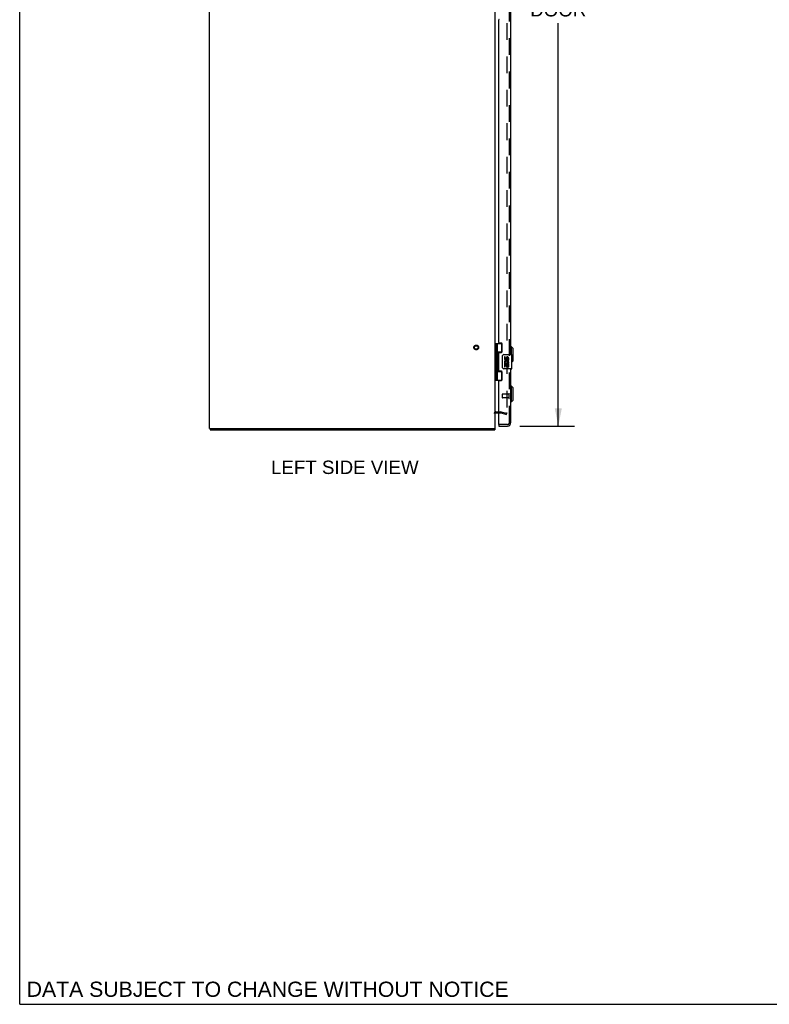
# Model space of a CAD drawing. Header units: inches. Extents: x 0 to 212, y 0 to 138.
# Tile 1 of 7: x 0 to 52, y 0 to 69. Entities that reach past the tile are written whole.
import ezdxf

# ---------------------------------------------------------------- set-up
doc = ezdxf.new("R2010")
doc.units = ezdxf.units.IN
doc.header["$LTSCALE"] = 11.6875
doc.header["$MEASUREMENT"] = 0
doc.linetypes.add('HIDDEN', pattern=[0.2, 0.1, -0.1])
doc.layers.get('0').update_dxf_attribs({"linetype": 'CONTINUOUS'})
for name, color, linetype in [('DEFAULT_2', 8, 'HIDDEN'), ('DIMENSIONS', 7, 'CONTINUOUS'), ('DOOR_ASSEMBLY', 7, 'CONTINUOUS')]:
    doc.layers.add(name, color=color, linetype=linetype)
doc.styles.get("Standard").update_dxf_attribs({"font": 'arial.ttf'})
doc.dimstyles.new('DIMSTYLE_1', dxfattribs={"dimtxt": 0.9375, "dimasz": 1.25, "dimexe": 0.09, "dimexo": 0.07, "dimgap": 0.0375, "dimtad": 0, "dimtih": 1, "dimtoh": 1, "dimzin": 4, "dimdsep": 46, "dimtxsty": 'Standard', "dimblk": '_FILLED', "dimblk1": '_FILLED', "dimblk2": '_FILLED', "dimcen": 0.09, "dimadec": 3, "dimazin": 1, "dimtfac": 1, "dimtdec": 3, "dimtofl": 0, "dimtmove": 0, "dimatfit": 3, "dimldrblk": '_FILLED', "dimfxl": 0, "dimtolj": 1, "dimtzin": 4, "dimarcsym": 0})

# ---------------------------------------------------------------- blocks, each defined once
blk = doc.blocks.new('_FILLED')
at = {"color": 0, "linetype": 'ByBlock'}
blk.add_solid([(0, 0), (-1, 0.2), (-1, -0.2)], dxfattribs=at)
blk = doc.blocks.new('*D4')
at = {"layer": 'DIMENSIONS', "color": 2, "linetype": 'Continuous'}
for p, q in [((35, 99.94), (38.815, 99.94)), ((37.69, 99.94), (37.69, 71.902)), ((37.69, 40.44), (37.69, 68.621)), ((35, 40.44), (38.815, 40.44))]:
    blk.add_line(p, q, dxfattribs=at)
at = {"layer": 'DIMENSIONS', "color": 2, "linetype": 'Continuous', "xscale": 1.25, "yscale": 1.25, "zscale": 1.25}
for p, rotation in [((37.69, 99.94), 90), ((37.69, 40.44), 270)]:
    blk.add_blockref('_FILLED', p, dxfattribs=dict(at, rotation=rotation))
at = {"layer": 'DIMENSIONS', "color": 2, "linetype": 'Continuous', "insert": (37.69, 71.434), "char_height": 0.9375, "width": 3.92426, "attachment_point": 2, "line_spacing_factor": 0.9}
blk.add_mtext('59.50\\PDOOR', dxfattribs=at)

msp = doc.modelspace()

# ---------------------------------------------------------------- linework, layer by layer
at = {"color": 7, "linetype": 'Continuous'}
for p, q in [((0, 0), (0, 137.5)), ((13.278, 40.265), (13.375, 40.265)), ((13.328, 40.265), (13.328, 40.19)), ((33.163, 40.265), (33.275, 40.265)), ((33.252, 40.265), (33.252, 40.19)), ((0, 0), (212.5, 0))]:
    msp.add_line(p, q, dxfattribs=at)
at = {"color": 3, "linetype": 'Continuous'}
for p, q in [((13.275, 40.265), (13.275, 100.115)), ((33.275, 40.265), (33.275, 100.115)), ((33.317, 41.365), (33.518, 41.365)), ((13.275, 40.265), (13.278, 40.265)), ((13.328, 40.19), (33.252, 40.19)), ((13.385, 40.265), (33.163, 40.265)), ((33.275, 40.265), (33.275, 40.265))]:
    msp.add_line(p, q, dxfattribs=at)
msp.add_arc((33.317, 41.323), 0.042, 90, 180, dxfattribs=at)
at = {"layer": 'DEFAULT_2', "color": 8, "linetype": 'HIDDEN'}
for p, q in [((34.088, 99.017), (34.088, 41.362)), ((33.317, 41.44), (33.676, 41.44)), ((33.518, 41.365), (33.676, 41.365)), ((33.682, 41.364), (34.068, 41.26)), ((33.702, 41.436), (34.088, 41.333)), ((34.068, 41.26), (34.088, 41.333))]:
    msp.add_line(p, q, dxfattribs=at)
for points in [[(34.068, 41.342), (34.068, 41.342), (34.066, 41.343), (34.064, 41.343)], [(34.088, 41.362), (34.087, 41.36), (34.087, 41.358), (34.087, 41.356), (34.086, 41.354), (34.085, 41.352), (34.083, 41.35), (34.082, 41.348), (34.08, 41.347), (34.078, 41.345), (34.076, 41.344), (34.074, 41.343), (34.072, 41.343), (34.07, 41.343), (34.068, 41.342)]]:
    msp.add_lwpolyline(points, dxfattribs=at)
for radius in [0.164, 0.124]:
    msp.add_circle((31.95, 45.94), radius, dxfattribs=at)
for centre, radius, start, end in [((33.317, 41.323), 0.117, 90, 180), ((33.676, 41.34), 0.1, 75, 90), ((33.676, 41.34), 0.025, 75, 90)]:
    msp.add_arc(centre, radius, start, end, dxfattribs=at)
at = {"layer": 'DOOR_ASSEMBLY', "color": 8, "linetype": 'HIDDEN'}
for p, q in [((34.268, 40.686), (34.268, 99.693)), ((33.768, 42.658), (33.768, 42.43)), ((34.225, 42.668), (33.778, 42.668)), ((34.225, 42.42), (33.778, 42.42)), ((34.225, 42.686), (34.225, 42.402)), ((34.125, 40.544), (33.533, 40.544))]:
    msp.add_line(p, q, dxfattribs=at)
at = {"layer": 'DOOR_ASSEMBLY', "color": 3, "linetype": 'Continuous'}
for p, q in [((34.372, 45.44), (34.372, 69.69)), ((33.518, 46.281), (33.518, 68.848)), ((33.706, 46.25), (33.549, 46.25)), ((33.768, 45.659), (33.768, 46.188)), ((33.518, 44.313), (33.518, 45.566)), ((33.549, 45.597), (33.706, 45.597)), ((33.706, 44.282), (33.549, 44.282)), ((33.768, 43.691), (33.768, 44.22)), ((34.372, 40.686), (34.372, 44.44)), ((33.518, 40.559), (33.518, 43.598)), ((33.549, 43.629), (33.706, 43.629)), ((33.518, 40.44), (34.125, 40.44))]:
    msp.add_line(p, q, dxfattribs=at)
at = {"layer": 'DOOR_ASSEMBLY', "color": 7, "linetype": 'Continuous'}
for p, q in [((33.275, 46.219), (33.76, 46.219)), ((33.314, 46.219), (33.314, 43.66)), ((33.413, 46.219), (33.413, 45.532)), ((33.733, 45.629), (33.733, 46.219)), ((33.413, 45.629), (33.76, 45.629)), ((33.429, 45.503), (33.429, 45.502)), ((33.429, 45.502), (33.429, 45.361)), ((33.702, 45.62), (33.754, 45.62)), ((33.702, 45.62), (33.702, 45.597)), ((34.411, 45.991), (34.372, 45.991)), ((34.529, 45.873), (34.411, 45.991)), ((34.411, 45.44), (34.411, 45.991)), ((34.529, 45.007), (34.529, 45.873)), ((33.413, 45.332), (33.413, 44.548)), ((33.429, 45.361), (33.429, 45.361)), ((33.777, 44.54), (33.777, 45.34)), ((33.877, 45.44), (34.417, 45.44)), ((33.978, 45.286), (33.915, 45.286)), ((33.915, 45.286), (33.915, 45.149)), ((33.933, 44.824), (33.915, 44.824)), ((33.915, 44.824), (33.915, 44.594)), ((33.967, 44.824), (33.995, 44.843)), ((33.967, 44.824), (34.229, 44.824)), ((33.978, 45.149), (33.978, 45.286)), ((34.043, 45.212), (34.043, 45.143)), ((34.103, 45.149), (34.103, 45.191)), ((34.158, 44.86), (34.216, 44.835)), ((34.166, 45.191), (34.166, 45.055)), ((34.166, 45.055), (34.229, 45.055)), ((34.229, 45.055), (34.229, 45.191)), ((34.229, 44.594), (34.229, 44.824)), ((34.432, 44.455), (34.432, 45.425)), ((34.529, 45.007), (34.432, 44.909)), ((33.413, 44.348), (33.413, 43.66)), ((33.413, 44.251), (33.76, 44.251)), ((33.429, 44.519), (33.429, 44.518)), ((33.429, 44.518), (33.429, 44.377)), ((33.429, 44.377), (33.429, 44.377)), ((33.702, 44.282), (33.702, 44.26)), ((33.754, 44.26), (33.702, 44.26)), ((33.733, 43.66), (33.733, 44.251)), ((34.417, 44.44), (33.877, 44.44)), ((33.915, 44.594), (33.978, 44.594)), ((33.978, 44.761), (34.043, 44.761)), ((33.978, 44.594), (33.978, 44.761)), ((34.043, 44.761), (34.043, 44.625)), ((34.043, 44.625), (34.103, 44.625)), ((34.103, 44.761), (34.166, 44.761)), ((34.103, 44.625), (34.103, 44.761)), ((34.166, 44.761), (34.166, 44.594)), ((34.166, 44.594), (34.229, 44.594)), ((33.275, 43.66), (33.76, 43.66)), ((34.411, 43.241), (34.372, 43.241)), ((34.529, 43.123), (34.411, 43.241)), ((34.411, 42.139), (34.411, 43.241)), ((34.529, 42.257), (34.529, 43.123)), ((34.411, 42.139), (34.372, 42.139)), ((34.529, 42.257), (34.411, 42.139)), ((33.518, 40.544), (33.533, 40.544)), ((33.518, 40.544), (33.518, 40.44))]:
    msp.add_line(p, q, dxfattribs=at)
for points in [[(33.413, 45.576), (33.414, 45.567), (33.416, 45.558), (33.419, 45.547), (33.423, 45.536), (33.427, 45.524), (33.432, 45.513), (33.437, 45.501), (33.442, 45.489), (33.446, 45.478), (33.45, 45.466), (33.453, 45.455), (33.455, 45.443), (33.455, 45.432), (33.455, 45.42), (33.453, 45.409), (33.45, 45.397), (33.446, 45.386), (33.442, 45.374), (33.437, 45.362), (33.432, 45.351), (33.427, 45.339), (33.423, 45.327), (33.419, 45.316), (33.416, 45.306), (33.414, 45.296), (33.413, 45.288)], [(33.777, 45.34), (33.777, 45.346), (33.778, 45.352), (33.779, 45.358), (33.78, 45.364), (33.782, 45.37), (33.784, 45.376)], [(33.413, 44.592), (33.414, 44.583), (33.416, 44.574), (33.419, 44.563), (33.423, 44.552), (33.427, 44.54), (33.432, 44.529), (33.437, 44.517), (33.442, 44.505), (33.446, 44.494), (33.45, 44.482), (33.453, 44.471), (33.455, 44.459), (33.455, 44.448), (33.455, 44.436), (33.453, 44.425), (33.45, 44.413), (33.446, 44.402), (33.442, 44.39), (33.437, 44.378), (33.432, 44.367), (33.427, 44.355), (33.423, 44.343), (33.419, 44.332), (33.416, 44.322), (33.414, 44.312), (33.413, 44.304)], [(33.784, 44.504), (33.782, 44.509), (33.78, 44.515), (33.779, 44.521), (33.778, 44.527), (33.777, 44.533), (33.777, 44.54)]]:
    msp.add_lwpolyline(points, dxfattribs=at)
at = {"layer": 'DOOR_ASSEMBLY', "color": 3, "linetype": 'Continuous'}
for centre, radius, start, end in [((33.549, 68.848), 0.031, 90, 180), ((33.549, 46.281), 0.031, 180, 270), ((33.706, 46.188), 0.062, 0, 90), ((33.549, 45.566), 0.031, 90, 180), ((33.706, 45.659), 0.062, 270, 360), ((33.549, 44.313), 0.031, 180, 270), ((33.706, 44.22), 0.062, 0, 90), ((33.549, 43.598), 0.031, 90, 180), ((33.706, 43.691), 0.062, 270, 360), ((34.125, 40.686), 0.246, 270, 360), ((33.533, 40.559), 0.015, 180, 270)]:
    msp.add_arc(centre, radius, start, end, dxfattribs=at)
at = {"layer": 'DOOR_ASSEMBLY', "color": 7, "linetype": 'Continuous'}
for centre, radius, start, end in [((33.339, 45.502), 0.09, 0.67198, 35.18775), ((33.339, 45.362), 0.09, 324.81225, 359.32802), ((33.877, 45.34), 0.1, 90, 158.79459), ((34.069, 44.898), 0.154, 161.41988, 206.19629), ((34.009, 45.149), 0.0943, 180, 360), ((34.072, 44.898), 0.157, 336.59665, 161.87913), ((34.072, 44.898), 0.157, 205.73705, 207.8532), ((34.072, 44.898), 0.0943, 336.59665, 215.11217), ((34.009, 45.149), 0.0314, 180, 261.22946), ((34.008, 45.154), 0.0362, 263.42855, 341.76278), ((34.135, 45.191), 0.0943, 68.69989, 167.43379), ((34.135, 45.191), 0.0314, 0, 180.04847), ((34.135, 45.191), 0.0943, 0, 68.67039), ((34.417, 45.425), 0.015, 0, 90), ((33.339, 44.518), 0.09, 0.67198, 35.18775), ((33.339, 44.378), 0.09, 324.81225, 359.32802), ((33.877, 44.54), 0.1, 201.20502, 270), ((34.417, 44.455), 0.015, 270, 360)]:
    msp.add_arc(centre, radius, start, end, dxfattribs=at)
at = {"layer": 'DOOR_ASSEMBLY', "color": 8, "linetype": 'HIDDEN'}
for centre, radius, start, end in [((34.246, 42.686), 0.0215, 0, 180), ((33.778, 42.658), 0.01, 90, 180), ((33.778, 42.43), 0.01, 180, 270), ((34.246, 42.402), 0.0215, 180, 360), ((34.125, 40.686), 0.142, 270, 360)]:
    msp.add_arc(centre, radius, start, end, dxfattribs=at)
at = {"layer": 'DOOR_ASSEMBLY', "color": 7, "linetype": 'Continuous'}
for centre in [(33.502, 45.432), (33.502, 44.448)]:
    msp.add_ellipse(centre, major_axis=(0, 0.188), ratio=0.5625, start_param=1.007189, end_param=2.134404, dxfattribs=at)

# ---------------------------------------------------------------- texts
at = {"layer": 'DIMENSIONS', "color": 2, "linetype": 'Continuous', "attachment_point": 2, "line_spacing_factor": 0.9}
for s, insert, char_height, width in [('LEFT SIDE VIEW', (22.752, 38.027), 0.9375, 10.30901), ('DATA SUBJECT TO CHANGE WITHOUT NOTICE', (17.351, 1.585), 1.0625, 33.66032)]:
    msp.add_mtext(s, dxfattribs=dict(at, insert=insert, char_height=char_height, width=width))

# ---------------------------------------------------------------- dimensions: what is measured, and where the dimension line sits
at = {"layer": 'DIMENSIONS', "color": 2, "linetype": 'Continuous'}
dim = msp.add_linear_dim(base=(37.69, 40.44), p1=(34.93, 99.94), p2=(34.93, 40.44), angle=270, text='<>\\PDOOR', dimstyle='DIMSTYLE_1', dxfattribs=at)
dim.commit()
dim.dimension.update_dxf_attribs({"geometry": '*D4', "text_midpoint": (37.69, 70.262), "dimtype": 160})

doc.saveas('drawing.dxf')
